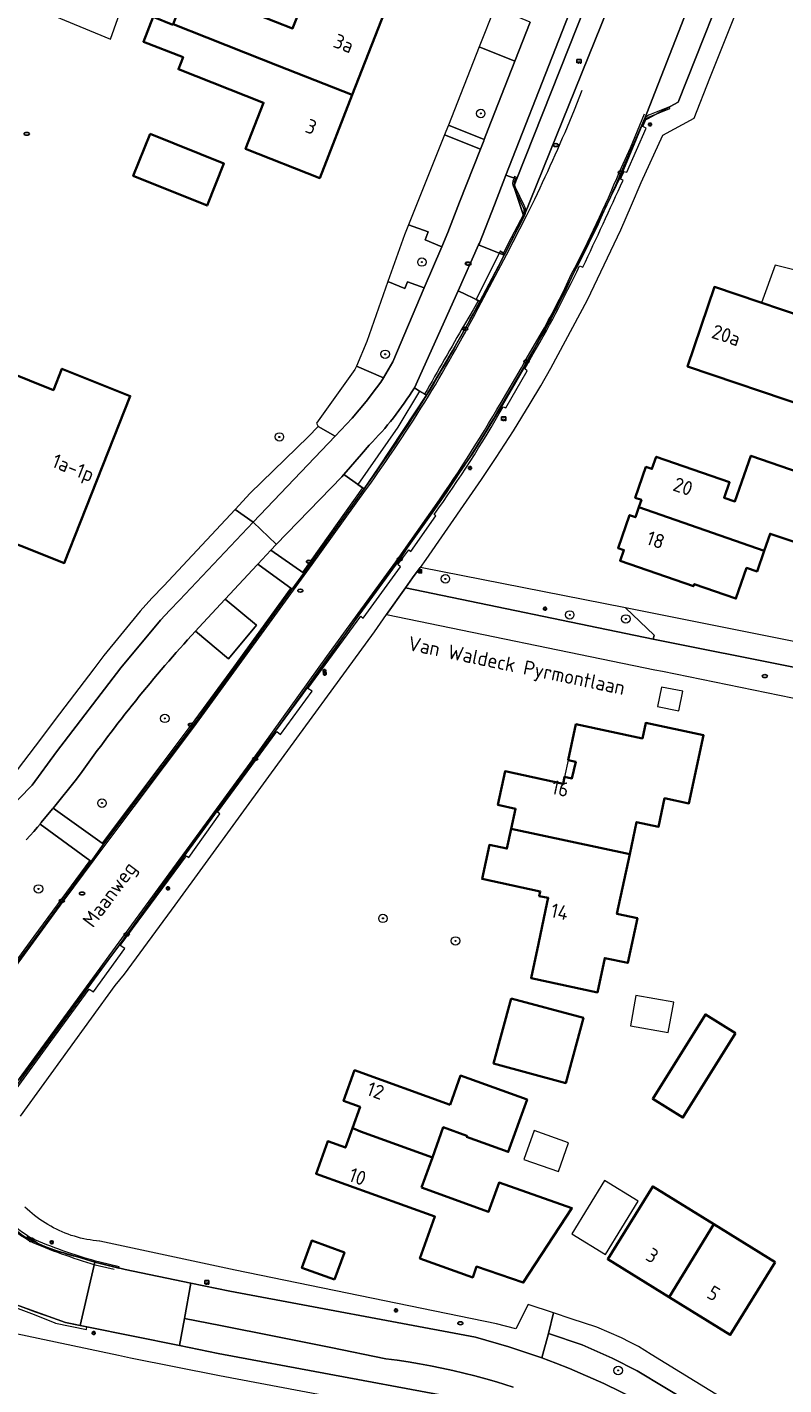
# Model space of a CAD drawing. Header units: metres. Extents: x 152610 to 160096, y 456114 to 462495.
# Tile 80 of 256: x 156093 to 156164, y 459211 to 459339. Entities that reach past the tile are written whole.
import ezdxf
from ezdxf.enums import TextEntityAlignment as Align

# ---------------------------------------------------------------- set-up
doc = ezdxf.new("R2010")
doc.units = ezdxf.units.M
doc.header["$LTSCALE"] = 0.5
doc.layers.get('0').update_dxf_attribs({"linetype": 'CONTINUOUS'})
for name, color, linetype, lineweight in [('B-PV-GR-BEPLANTING_CULTUUR_HEESTERS-GV', 251, 'CONTINUOUS', 18), ('B-PV-GR-BOOM-S', 251, 'CONTINUOUS', 25), ('B-PV-IE-MEUBILAIR-S', 251, 'CONTINUOUS', 25), ('B-PV-IE-MEUBILAIR_WEGMEUBILAIR-GV', 251, 'CONTINUOUS', 18), ('B-PV-OG-BEBOUWING-GV', 6, 'CONTINUOUS', 35), ('B-PV-OG-BEBOUWING-T18', 1, 'CONTINUOUS', 18), ('B-PV-OG-BEBOUWING_LUIFEL-GV', 251, 'CONTINUOUS', 18), ('B-PV-OG-BEBOUWING_OVERBOUWING-GV', 251, 'CONTINUOUS', 18), ('B-PV-OG-BEBOUWING_SCHUUR-GV', 251, 'CONTINUOUS', 18), ('B-PV-OG-TERREIN_BEGROEID-GV', 251, 'CONTINUOUS', 18), ('B-PV-OG-TOPOGRAFIE-T18', 1, 'CONTINUOUS', 18), ('B-PV-RI-HWA_GOOT_LIJNGOOT-G', 251, 'CONTINUOUS', 18), ('B-PV-VH-GESLOTENVERHARDING_ASFALT-GV', 251, 'CONTINUOUS', 18), ('B-PV-VH-OPENVERHARDING_BETONSTRAATSTEEN-GV', 251, 'CONTINUOUS', 18), ('B-PV-VH-OPENVERHARDING_STRAATBAKSTEEN-GV', 251, 'CONTINUOUS', 18), ('B-PV-VH-OPENVERHARDING_TEGEL-GV', 251, 'CONTINUOUS', 18)]:
    doc.layers.add(name, color=color, linetype=linetype, lineweight=lineweight)
doc.styles.add('NLCS-ISO', font='NLCS-ISO.ttf')
doc.styles.add('NLCS-ISO-M750-T18', font='NLCS-ISO.ttf', dxfattribs={"height": 1.35})

# ---------------------------------------------------------------- blocks, each defined once
blk = doc.blocks.new('SIE-MEUBILAIR_BORD_INFORMATIE-SO')
h = blk.add_hatch(color=256)
h.dxf.hatch_style = 1
h.paths.add_polyline_path([(0.13, 0.2), (-0.33, 0.2), (-0.33, 0.08), (-0.13, 0.08), (-0.13, -0.65), (0.13, -0.65)])
h = blk.add_hatch(color=256)
h.dxf.hatch_style = 1
edge = h.paths.add_edge_path()
edge.add_arc((0, 0.5), 0.149, 0, 360)
for points in [[(-0.75, -0.75), (0.75, -0.75), (0.75, 0.75), (-0.75, 0.75)], [(0.13, 0.2), (-0.33, 0.2), (-0.33, 0.08), (-0.13, 0.08), (-0.13, -0.65), (0.13, -0.65)]]:
    blk.add_lwpolyline(points, close=True)
blk.add_circle((0, 0.5), 0.149)
blk = doc.blocks.new('SIE-MEUBILAIR_BORD_VERKEER-SO')
blk.add_lwpolyline([(-0.5625, -0.5625), (0.5625, -0.5625), (0.5625, 0.5625), (-0.5625, 0.5625)], close=True)
at = {"style": 'NLCS-ISO'}
blk.add_text('vb', height=0.75, dxfattribs=at).set_placement((0, 0), align=Align.MIDDLE_CENTER)
blk = doc.blocks.new('SIE-MEUBILAIR_PAAL_LICHTMAST-SO')
for points in [[(-0.62, 0), (-1, 0)], [(-0.71, 0.71), (-0.44, 0.44)], [(0, 1), (0, 0.62)], [(0.44, 0.44), (0.71, 0.71)], [(1, 0), (0.62, 0)], [(-0.71, -0.71), (-0.44, -0.44)], [(0, -0.62), (0, -1)], [(0.44, -0.44), (0.71, -0.71)]]:
    blk.add_lwpolyline(points)
blk.add_circle((0, 0), 0.5)
blk = doc.blocks.new('SIE-MEUBILAIR_PAAL_VERKEERSBORD-SO')
blk.add_circle((0, 0), 0.75)
at = {"style": 'NLCS-ISO'}
blk.add_text('vb', height=0.75, dxfattribs=at).set_placement((0, 0.07), align=Align.MIDDLE_CENTER)
blk = doc.blocks.new('SIE-MEUBILAIR_PUT_RIOOLPUT-SO')
blk.add_ellipse((0, 0), major_axis=(1.25, 0), ratio=0.54)
blk = doc.blocks.new('SIE-MEUBILAIR_PUT_KOLK-SO')
blk.add_ellipse((0, 0), major_axis=(1.25, 0), ratio=0.54)
at = {"style": 'NLCS-ISO'}
blk.add_text('klk', height=0.75, dxfattribs=at).set_placement((0.03, 0), align=Align.MIDDLE_CENTER)
blk = doc.blocks.new('SIE-MEUBILAIR_SENSOR_CAMERA-SO')
for p, q in [((1, 0.5), (-1, 0.5)), ((-1, 0.5), (-1, -1.125)), ((1, -1.125), (1, 0.5))]:
    blk.add_line(p, q)
for centre, start, end in [((-0.75, -1.0625), 36.8698976, 143.1301024), ((-0.75, -1.1875), 36.8698976, 143.1301024), ((-0.75, -1.3125), 36.8698976, 143.1301024), ((-0.25, -0.6875), 216.8698976, 323.1301024), ((-0.25, -0.8125), 216.8698976, 323.1301024), ((-0.25, -0.9375), 216.8698976, 323.1301024), ((0.25, -1.0625), 36.8698976, 143.1301024), ((0.25, -1.1875), 36.8698976, 143.1301024), ((0.25, -1.3125), 36.8698976, 143.1301024), ((0.75, -0.6875), 216.8698976, 323.1301024), ((0.75, -0.8125), 216.8698976, 323.1301024), ((0.75, -0.9375), 216.8698976, 323.1301024)]:
    blk.add_arc(centre, 0.3125, start, end)
at = {"style": 'NLCS-ISO'}
blk.add_text('cam', height=0.75, dxfattribs=at).set_placement((0, 0), align=Align.MIDDLE_CENTER)
blk = doc.blocks.new('SGR-BOOM_GBKN-SO')
at = {"linetype": 'ByBlock', "lineweight": 18}
h = blk.add_hatch(color=0, dxfattribs=at)
h.dxf.hatch_style = 1
edge = h.paths.add_edge_path()
edge.add_arc((0, 0), 0.25, 0, 360)
at = {"color": 0, "linetype": 'ByBlock', "lineweight": 18}
for radius in [2, 0.25]:
    blk.add_circle((0, 0), radius, dxfattribs=at)
at = {"color": 0, "linetype": 'ByBlock', "lineweight": 18, "style": 'NLCS-ISO'}
blk.add_attdef('SOORT', (2.5, 0), '', height=1.5, dxfattribs=at)

msp = doc.modelspace()

# ---------------------------------------------------------------- linework, layer by layer
at = {"layer": 'B-PV-GR-BEPLANTING_CULTUUR_HEESTERS-GV', "flags": 128}
for points in [[(156136.614, 459329.407), (156139.116, 459335.788), (156135.76, 459337.13), (156132.864, 459329.765), (156136.227, 459328.421)], [(156132.234, 459318.35), (156132.797, 459319.674), (156133.916, 459322.527), (156135.877, 459327.53), (156132.511, 459328.876), (156129.114, 459320.415), (156130.951, 459319.737), (156130.675, 459318.988)], [(156139.23, 459324.724), (156138.272, 459325.065), (156137.184, 459322.287), (156135.776, 459318.69), (156135.707, 459318.512), (156138.095, 459317.559), (156139.955, 459321.202), (156139.007, 459324), (156139.267, 459324.657)], [(156130.594, 459314.488), (156129.02, 459315.036), (156128.786, 459314.439), (156127.181, 459315.07), (156125.201, 459309.461), (156124.221, 459307.141), (156126.756, 459306.041), (156127.646, 459307.546)], [(156135.87, 459313.2), (156133.77, 459314.202), (156129.677, 459305.094), (156130.166, 459304.781), (156130.796, 459304.404), (156133.244, 459308.565)], [(156152.104, 459281.48), (156152.185, 459281.84), (156149.504, 459284.425), (156130.252, 459288.206), (156130.198, 459288.217), (156129.504, 459287.251), (156128.838, 459286.315)], [(156154.238, 459207.772), (156154.615, 459207.541), (156155.792, 459209.605), (156150.593, 459212.75), (156148.256, 459213.919), (156145.412, 459215.19), (156142.262, 459216.257), (156141.646, 459213.952), (156142.95, 459213.465), (156144.244, 459212.954), (156147.454, 459211.556), (156150.594, 459210.007)]]:
    msp.add_lwpolyline(points, close=True, dxfattribs=at)
at = {"layer": 'B-PV-IE-MEUBILAIR_WEGMEUBILAIR-GV'}
for points in [[(156151.746, 459330.736, 0.1026864), (156151.411, 459330.518)], [(156151.411, 459330.518, 0.101387), (156151.189, 459330.186)], [(156151.329, 459330.155, -0.1132377), (156151.672, 459330.536)], [(156139.004, 459324.737, 0.2603443), (156139.028, 459323.846)], [(156139.171, 459323.925, -0.2855143), (156139.16, 459324.65)], [(156149.06, 459325.322, -0.0215439), (156144.565, 459315.732)], [(156145.484, 459316.42, 0.0049155), (156149.264, 459324.597)], [(156139.896, 459322.035, -0.1591635), (156139.909, 459321.388)], [(156140.054, 459321.313, 0.1709267), (156140.046, 459322.097)], [(156140.52, 459307.738, 0.0234385), (156145.183, 459316.563)], [(156144.565, 459315.732, -0.020787), (156141.821, 459310.345)], [(156130.849, 459304.391, 0.0144764), (156135.805, 459313.204)], [(156134.369, 459311.047, -0.0011368), (156130.634, 459304.51)], [(156124.965, 459295.586, 0.0172879), (156130.849, 459304.391)], [(156137.933, 459303.639, -0.021803), (156131.342, 459293.34)], [(156131.529, 459293.189, 0.0245949), (156138.022, 459303.321)], [(156090.528, 459237.151, 0.4294157), (156093.489, 459225.114)], [(156093.571, 459225.278, -0.4287741), (156090.679, 459237.047)], [(156093.941, 459224.879, 0.0391976), (156098.021, 459223.445)], [(156100.125, 459222.943, -0.0350882), (156094.023, 459225.043)]]:
    msp.add_lwpolyline(points, format="xyb", dxfattribs=at)
at = {"layer": 'B-PV-IE-MEUBILAIR_WEGMEUBILAIR-GV', "flags": 128}
for points in [[(156151.672, 459330.536), (156153.65, 459331.332), (156153.627, 459331.506), (156151.746, 459330.736)], [(156149.264, 459324.597), (156149.037, 459324.711), (156149.341, 459325.431), (156149.611, 459325.359), (156151.434, 459329.496), (156151.13, 459329.643), (156151.329, 459330.155)], [(156151.189, 459330.186), (156150.291, 459328.081), (156149.06, 459325.322)], [(156139.16, 459324.65), (156139.248, 459324.868), (156139.075, 459324.932), (156139.004, 459324.737)], [(156139.028, 459323.846), (156139.896, 459322.035)], [(156140.046, 459322.097), (156139.99, 459322.214), (156139.171, 459323.925)], [(156139.909, 459321.388), (156138.771, 459319.177), (156138.029, 459317.772), (156137.721, 459317.935), (156138.157, 459317.654)], [(156138.157, 459317.654), (156140.054, 459321.313)], [(156145.183, 459316.563), (156145.484, 459316.42)], [(156135.805, 459313.204), (156135.475, 459313.397), (156135.666, 459313.265), (156135.192, 459312.434), (156134.369, 459311.047)], [(156141.821, 459310.345), (156140.201, 459307.572), (156139.85, 459306.907), (156137.933, 459303.639)], [(156138.022, 459303.321), (156138.246, 459303.201), (156140.249, 459306.697), (156140.044, 459306.873), (156140.52, 459307.738)], [(156130.166, 459304.771), (156128.101, 459301.383), (156124.366, 459296.015), (156124.8, 459295.704), (156124.965, 459295.586)], [(156130.849, 459304.391), (156130.634, 459304.51), (156130.166, 459304.771)], [(156130.634, 459304.51), (156130.849, 459304.391)], [(156131.342, 459293.34), (156129.006, 459290.053), (156128.302, 459289.002), (156121.553, 459279.755), (156114.715, 459270.229), (156102.653, 459253.745), (156092.361, 459239.649), (156090.528, 459237.151)], [(156090.679, 459237.047), (156092.508, 459239.541), (156095.526, 459243.675), (156099.131, 459248.6), (156099.526, 459248.331), (156102.476, 459252.419), (156102.042, 459252.694), (156108.268, 459261.129), (156108.48, 459260.953), (156111.413, 459265.072), (156111.175, 459265.216), (156116.761, 459272.807), (156117.105, 459272.53), (156120.076, 459276.585), (156119.673, 459276.847), (156124.645, 459283.653), (156124.858, 459283.458), (156128.36, 459288.271), (156128.118, 459288.495), (156129.143, 459289.875), (156129.346, 459289.726), (156131.698, 459293.068), (156131.529, 459293.189)], [(156085.306, 459241.434), (156086.518, 459243.106), (156091.599, 459250.054), (156094.074, 459253.444), (156099.309, 459260.595), (156099.176, 459260.693), (156093.941, 459253.541), (156091.465, 459250.151), (156086.385, 459243.203), (156084.824, 459241.05), (156082.898, 459238.072), (156079.29, 459232.63)], [(156093.489, 459225.114), (156093.689, 459225.026), (156093.941, 459224.879)], [(156094.023, 459225.043), (156093.773, 459225.189), (156093.571, 459225.278)], [(156098.021, 459223.445), (156099.657, 459222.951), (156101.918, 459222.398), (156101.937, 459222.511), (156100.125, 459222.943)], [(156091.238, 459219.054), (156091.97, 459218.782), (156093.973, 459218.035), (156095.889, 459217.251), (156095.967, 459217.212), (156098.874, 459216.627), (156098.912, 459216.864), (156096.91, 459217.268), (156094.098, 459218.239), (156091.769, 459219.116), (156089.842, 459219.541), (156087.094, 459219.453), (156084.289, 459219.078), (156080.321, 459218.099), (156080.318, 459217.959), (156082.388, 459218.405), (156084.816, 459218.951)]]:
    msp.add_lwpolyline(points, dxfattribs=at)
for points in [[(156135.805, 459313.204), (156138.157, 459317.654), (156137.721, 459317.935), (156135.475, 459313.397)], [(156119.305, 459287.716), (156119.947, 459288.599), (156124.965, 459295.586), (156124.8, 459295.704), (156119.197, 459287.798)], [(156100.47, 459262.204), (156108.832, 459273.316), (156118.138, 459286.111), (156117.999, 459286.213), (156112.668, 459278.857), (156108.699, 459273.415), (156100.336, 459262.301)]]:
    msp.add_lwpolyline(points, close=True, dxfattribs=at)
at = {"layer": 'B-PV-OG-BEBOUWING-GV', "flags": 128}
for points in [[(156126.891, 459340.455), (156119.93, 459343.193), (156118.238, 459338.861), (156110.236, 459342.009), (156109.767, 459340.808), (156107.907, 459341.537), (156107.009, 459339.246), (156110.167, 459338.02), (156113.797, 459336.57), (156116.829, 459335.386), (156123.836, 459332.63)], [(156106.995, 459339.209), (156105.133, 459339.938), (156104.222, 459337.61), (156107.948, 459336.151), (156107.508, 459335.023), (156115.51, 459331.875), (156113.819, 459327.543), (156120.78, 459324.805), (156123.836, 459332.63), (156116.829, 459335.386), (156113.797, 459336.57), (156110.167, 459338.02), (156107.009, 459339.246)], [(156104.855, 459328.948), (156103.268, 459325.006), (156110.199, 459322.217), (156111.785, 459326.159)], [(156174.262, 459314.064), (156169.76, 459315.057), (156168.401, 459311.025), (156157.847, 459314.58), (156155.323, 459307.087), (156166.818, 459303.215), (156167.365, 459304.839), (156168.385, 459304.495), (156169.652, 459308.256), (156171.584, 459307.605), (156172.14, 459309.255), (156175.711, 459308.052), (156177.496, 459313.35), (156177.593, 459313.637), (156174.327, 459314.358)], [(156150.757, 459293.871), (156162.525, 459289.78), (156163.082, 459291.382), (156166.565, 459290.206), (156167.039, 459291.567), (156168.636, 459296.157), (156161.268, 459298.719), (156159.773, 459294.421), (156158.762, 459294.772), (156159.268, 459296.227), (156152.377, 459298.623), (156151.978, 459297.476), (156151.422, 459297.669), (156150.413, 459294.766), (156150.997, 459294.562)], [(156162.525, 459289.78), (156150.757, 459293.871), (156150.433, 459292.941), (156149.873, 459293.135), (156148.797, 459290.042), (156149.342, 459289.853), (156148.992, 459288.847), (156155.878, 459286.453), (156155.95, 459286.661), (156159.87, 459285.298), (156160.872, 459288.179), (156161.85, 459287.839)], [(156138.765, 459263.673), (156149.895, 459261.283), (156150.541, 459264.293), (156152.598, 459263.851), (156153.174, 459266.533), (156155.46, 459266.043), (156156.835, 459272.45), (156151.402, 459273.616), (156151.088, 459272.15), (156144.836, 459273.492), (156144.121, 459270.102), (156144.82, 459269.952), (156144.468, 459268.401), (156143.775, 459268.55), (156143.636, 459267.899), (156138.193, 459269.067), (156137.514, 459265.903), (156139.168, 459265.548)], [(156138.765, 459263.673), (156138.363, 459261.801), (156136.712, 459262.156), (156136.024, 459258.953), (156141.496, 459257.779), (156141.403, 459257.343), (156142.24, 459257.164), (156142.153, 459256.759), (156141.316, 459252.858), (156140.624, 459249.631), (156146.862, 459248.293), (156147.554, 459251.519), (156149.715, 459251.056), (156150.615, 459255.251), (156148.689, 459255.664), (156149.895, 459261.283)], [(156138.77, 459247.722), (156137.115, 459241.607), (156143.882, 459239.775), (156145.537, 459245.89)], [(156159.827, 459244.47), (156157.002, 459246.228), (156152.058, 459238.285), (156154.883, 459236.526)], [(156133.016, 459237.744), (156124.062, 459240.976), (156123.02, 459238.09), (156124.57, 459237.53), (156123.853, 459235.542), (156123.892, 459235.527), (156124.595, 459235.234), (156131.361, 459232.792), (156132.383, 459235.622), (156134.608, 459234.819), (156134.574, 459234.726), (156138.487, 459233.313), (156140.259, 459238.223), (156134.005, 459240.481)], [(156130.34, 459229.962), (156131.361, 459232.792), (156124.595, 459235.234), (156123.892, 459235.527), (156123.853, 459235.542), (156123.192, 459233.712), (156121.538, 459234.309), (156120.438, 459231.259), (156131.605, 459227.229), (156130.187, 459223.299), (156135.148, 459221.508), (156135.517, 459222.529), (156139.892, 459221.035), (156144.458, 459228.024), (156137.629, 459230.417), (156136.643, 459227.688)], [(156157.805, 459226.504), (156152.053, 459230.058), (156147.831, 459223.224), (156153.584, 459219.67)], [(156163.557, 459222.951), (156157.805, 459226.504), (156153.584, 459219.67), (156159.336, 459216.117)], [(156122.182, 459221.303), (156123.105, 459223.865), (156120.036, 459224.971), (156119.113, 459222.409)]]:
    msp.add_lwpolyline(points, close=True, dxfattribs=at)
msp.add_lwpolyline([(156090.219, 459291.223), (156093.576, 459289.895), (156096.784, 459288.627), (156098.314, 459292.495), (156102.989, 459304.315), (156096.574, 459306.883), (156095.775, 459304.887), (156091.272, 459306.689)], dxfattribs=at)
at = {"layer": 'B-PV-OG-BEBOUWING_LUIFEL-GV', "flags": 128}
msp.add_lwpolyline([(156144.468, 459268.401), (156144.82, 459269.952), (156144.121, 459270.102), (156143.775, 459268.55)], close=True, dxfattribs=at)
at = {"layer": 'B-PV-OG-BEBOUWING_OVERBOUWING-GV', "flags": 128}
for points in [[(156169.76, 459315.057), (156169.345, 459315.165), (156163.566, 459316.61), (156162.258, 459313.094), (156168.401, 459311.025)], [(156154.869, 459276.579), (156152.87, 459276.969), (156152.513, 459275.139), (156154.512, 459274.749)], [(156144.159, 459234.174), (156140.917, 459235.321), (156139.957, 459232.608), (156143.2, 459231.461)], [(156150.676, 459228.663), (156147.519, 459230.608), (156144.447, 459225.624), (156147.604, 459223.679)]]:
    msp.add_lwpolyline(points, close=True, dxfattribs=at)
at = {"layer": 'B-PV-OG-BEBOUWING_SCHUUR-GV', "flags": 128}
for points in [[(156102.177, 459340.778), (156094.146, 459344.156), (156093.025, 459341.206), (156101.118, 459337.848)], [(156154.022, 459247.384), (156150.456, 459248.012), (156149.952, 459245.145), (156153.518, 459244.518)]]:
    msp.add_lwpolyline(points, close=True, dxfattribs=at)
at = {"layer": 'B-PV-OG-TERREIN_BEGROEID-GV', "flags": 128}
msp.add_lwpolyline([(156124.943, 459295.602), (156123.05, 459296.958), (156122.862, 459296.741), (156116.696, 459290.381), (156116.198, 459289.848), (156119.28, 459287.695)], close=True, dxfattribs=at)
for points in [[(156095.751, 459265.6), (156100.336, 459262.301), (156100.47, 459262.204), (156108.832, 459273.316), (156118.138, 459286.111), (156118.188, 459286.189), (156114.968, 459288.522), (156114.963, 459288.526), (156114.913, 459288.473), (156111.896, 459285.23), (156114.837, 459282.805), (156112.227, 459279.64), (156109.1, 459282.22)], [(156098.323, 459268.821), (156097.817, 459268.173), (156095.901, 459265.781), (156095.751, 459265.6)], [(156091.599, 459250.054), (156094.074, 459253.444), (156099.309, 459260.595), (156099.176, 459260.693), (156094.515, 459264.109), (156094.279, 459263.824), (156093.931, 459263.419), (156093.577, 459263.019), (156093.218, 459262.624)]]:
    msp.add_lwpolyline(points, dxfattribs=at)
at = {"layer": 'B-PV-OG-TERREIN_BEGROEID-GV'}
msp.add_lwpolyline([(156109.1, 459282.22, 0.0321138), (156098.323, 459268.821)], format="xyb", dxfattribs=at)
at = {"layer": 'B-PV-RI-HWA_GOOT_LIJNGOOT-G', "flags": 128}
for points in [[(156144.703, 459331.211), (156145.416, 459333.045)], [(156148.931, 459325.378), (156149.96, 459327.643), (156151.276, 459330.849)], [(156135.956, 459313.125), (156138.308, 459317.575), (156140.207, 459321.238), (156140.984, 459322.833)], [(156137.812, 459303.71), (156139.727, 459306.975), (156140.078, 459307.64), (156141.699, 459310.415)], [(156084.263, 459238.56), (156084.825, 459239.868), (156085.788, 459241.91), (156086.608, 459243.041), (156096.691, 459256.831), (156100.606, 459262.102), (156108.969, 459273.215), (156120.085, 459288.499), (156125.089, 459295.466)], [(156090.412, 459237.23), (156092.247, 459239.732), (156102.54, 459253.828), (156114.601, 459270.312), (156121.44, 459279.837), (156128.187, 459289.083), (156128.891, 459290.133), (156131.228, 459293.421)], [(156093.878, 459224.753), (156093.625, 459224.9), (156093.425, 459224.989)], [(156101.491, 459222.251), (156100.093, 459222.562)]]:
    msp.add_lwpolyline(points, dxfattribs=at)
at = {"layer": 'B-PV-RI-HWA_GOOT_LIJNGOOT-G'}
for points in [[(156140.984, 459322.833, 0.0141674), (156144.703, 459331.211)], [(156144.439, 459315.793, 0.0215103), (156148.931, 459325.378)], [(156141.699, 459310.415, 0.0207457), (156144.439, 459315.793)], [(156130.994, 459304.302, 0.0144598), (156135.956, 459313.125)], [(156125.089, 459295.466, 0.0173026), (156130.994, 459304.302)], [(156131.228, 459293.421, 0.0217559), (156137.812, 459303.71)], [(156093.425, 459224.989, -0.4297862), (156090.412, 459237.23)], [(156100.093, 459222.562, -0.0278365), (156093.878, 459224.753)]]:
    msp.add_lwpolyline(points, format="xyb", dxfattribs=at)
at = {"layer": 'B-PV-VH-GESLOTENVERHARDING_ASFALT-GV', "flags": 128}
for points in [[(156092.551, 459240.155), (156101.975, 459252.764), (156111.318, 459265.649), (156119.101, 459276.21), (156128.785, 459289.81), (156135.171, 459298.942), (156137.949, 459303.491), (156139.899, 459306.855), (156143.376, 459313.256), (156149.144, 459325.199), (156151.23, 459330.168), (156169.847, 459377.87), (156173.559, 459387.237), (156173.923, 459388.182), (156176.943, 459396.017), (156180.26, 459404.1), (156180.468, 459404.606), (156180.365, 459404.638), (156176.994, 459405.703), (156174.178, 459406.592), (156172.72, 459402.858)], [(156172.72, 459402.858), (156171.086, 459398.676), (156170.927, 459398.269), (156169.135, 459393.679), (156167.732, 459390.086), (156166.175, 459386.099), (156165.976, 459385.606), (156139.955, 459321.202), (156138.095, 459317.559), (156135.87, 459313.2), (156133.244, 459308.565), (156130.796, 459304.404), (156126.374, 459297.665), (156124.943, 459295.602), (156119.28, 459287.695), (156118.188, 459286.189), (156118.138, 459286.111), (156108.832, 459273.316), (156100.47, 459262.204), (156099.309, 459260.595), (156094.074, 459253.444), (156091.599, 459250.054)], [(156129.677, 459305.094), (156133.77, 459314.202), (156135.707, 459318.512), (156135.776, 459318.69), (156137.184, 459322.287), (156138.272, 459325.065), (156161.583, 459384.617)], [(156140.55, 459339.445), (156139.116, 459335.788), (156136.614, 459329.407), (156136.227, 459328.421), (156136.182, 459328.307), (156135.877, 459327.53), (156133.916, 459322.527), (156132.797, 459319.674), (156132.234, 459318.35), (156130.594, 459314.488), (156127.646, 459307.546), (156126.756, 459306.041), (156126.514, 459305.632), (156126.123, 459305.079), (156125.144, 459303.806), (156123.823, 459302.239), (156122.223, 459300.54), (156114.519, 459292.456), (156116.676, 459290.4), (156116.696, 459290.381), (156122.862, 459296.741), (156123.05, 459296.958), (156124.704, 459298.861), (156125.429, 459299.695)], [(156116.696, 459290.381), (156116.676, 459290.4), (156114.519, 459292.456), (156107.613, 459285.156), (156106.712, 459284.209), (156105.821, 459283.253), (156102.1, 459278.796), (156096.047, 459270.89), (156093.787, 459267.747), (156087.449, 459261.308)], [(156109.1, 459282.22), (156109.422, 459282.57), (156111.896, 459285.23), (156114.913, 459288.473), (156114.963, 459288.526), (156116.198, 459289.848), (156116.696, 459290.381)], [(156093.218, 459262.624), (156093.577, 459263.019), (156093.931, 459263.419), (156094.279, 459263.824), (156094.515, 459264.109), (156094.538, 459264.136), (156094.621, 459264.235), (156094.631, 459264.247), (156095.69, 459265.526), (156095.751, 459265.6), (156095.901, 459265.781), (156097.817, 459268.173), (156098.323, 459268.821)], [(156091.769, 459219.116), (156096.91, 459217.268), (156098.277, 459216.992), (156099.657, 459222.951), (156098.021, 459223.445), (156096.947, 459223.769), (156096.754, 459223.813), (156096.468, 459223.886), (156096.185, 459223.966), (156095.904, 459224.054), (156095.625, 459224.149), (156095.349, 459224.252), (156095.076, 459224.363), (156094.806, 459224.48), (156094.539, 459224.605), (156094.276, 459224.738), (156094.016, 459224.877), (156093.761, 459225.023), (156093.509, 459225.177), (156093.262, 459225.337)], [(156150.594, 459210.007), (156147.454, 459211.556), (156144.244, 459212.954), (156142.95, 459213.465), (156141.646, 459213.952), (156138.548, 459214.997), (156135.406, 459215.903), (156112.352, 459220.231), (156108.662, 459220.989), (156108.067, 459217.655), (156111.468, 459216.987), (156116.646, 459215.96), (156121.823, 459214.924), (156126.997, 459213.878), (156128.051, 459213.737), (156129.102, 459213.579), (156130.151, 459213.403), (156131.196, 459213.21), (156132.238, 459213), (156133.277, 459212.772), (156134.312, 459212.527), (156135.342, 459212.265), (156136.368, 459211.986), (156137.389, 459211.69), (156138.176, 459211.453), (156138.959, 459211.202)], [(156138.959, 459211.202), (156138.176, 459211.453), (156137.389, 459211.69), (156136.368, 459211.986), (156135.342, 459212.265), (156134.312, 459212.527), (156133.277, 459212.772), (156132.238, 459213), (156131.196, 459213.21), (156130.151, 459213.403), (156129.102, 459213.579), (156128.051, 459213.737), (156126.997, 459213.878), (156121.823, 459214.924), (156116.646, 459215.96), (156111.468, 459216.987), (156108.067, 459217.655), (156107.612, 459215.106), (156111.232, 459214.374), (156132.107, 459210.484)]]:
    msp.add_lwpolyline(points, dxfattribs=at)
at = {"layer": 'B-PV-VH-GESLOTENVERHARDING_ASFALT-GV'}
for points in [[(156125.429, 459299.695, 0.0540167), (156129.677, 459305.094)], [(156098.323, 459268.821, -0.0321138), (156109.1, 459282.22)]]:
    msp.add_lwpolyline(points, format="xyb", dxfattribs=at)
at = {"layer": 'B-PV-VH-GESLOTENVERHARDING_ASFALT-GV', "flags": 128}
msp.add_lwpolyline([(156107.612, 459215.106), (156108.067, 459217.655), (156108.662, 459220.989), (156102.524, 459222.25), (156099.657, 459222.951), (156098.277, 459216.992), (156098.912, 459216.864)], close=True, dxfattribs=at)
at = {"layer": 'B-PV-VH-OPENVERHARDING_BETONSTRAATSTEEN-GV', "flags": 128}
for points in [[(156138.095, 459317.559), (156135.707, 459318.512), (156133.77, 459314.202), (156135.87, 459313.2)], [(156210.399, 459263.446), (156212.273, 459262.374), (156218.735, 459258.677), (156238.029, 459256.79), (156240.068, 459256.591), (156240.364, 459259.671), (156238.387, 459259.873), (156237.476, 459259.966), (156221.709, 459261.573), (156219.819, 459261.766), (156208.987, 459268.005), (156203.78, 459271.004), (156199.639, 459271.857), (156178.921, 459276.127), (156152.104, 459281.48), (156128.838, 459286.315), (156127.037, 459283.782), (156152.263, 459278.612), (156152.972, 459278.467), (156176.175, 459273.715), (156187.124, 459271.259), (156196.221, 459269.219), (156202.434, 459267.825), (156202.948, 459267.71)], [(156152.626, 459283.812), (156149.504, 459284.425), (156152.185, 459281.84), (156152.104, 459281.48), (156178.921, 459276.127), (156179.25, 459278.468)]]:
    msp.add_lwpolyline(points, close=True, dxfattribs=at)
at = {"layer": 'B-PV-VH-OPENVERHARDING_STRAATBAKSTEEN-GV', "flags": 128}
for points in [[(156139.955, 459321.202), (156165.976, 459385.606), (156162.827, 459384.107), (156139.267, 459324.657), (156139.007, 459324)], [(156171.44, 459374.799), (156169.847, 459377.87), (156151.23, 459330.168), (156154.439, 459331.924)]]:
    msp.add_lwpolyline(points, close=True, dxfattribs=at)
for points in [[(156124.943, 459295.602), (156126.374, 459297.665), (156130.796, 459304.404), (156130.166, 459304.781), (156129.677, 459305.094)], [(156125.429, 459299.695), (156124.704, 459298.861), (156123.05, 459296.958), (156124.943, 459295.602)]]:
    msp.add_lwpolyline(points, dxfattribs=at)
at = {"layer": 'B-PV-VH-OPENVERHARDING_STRAATBAKSTEEN-GV'}
msp.add_lwpolyline([(156129.677, 459305.094, -0.0540167), (156125.429, 459299.695)], format="xyb", dxfattribs=at)
at = {"layer": 'B-PV-VH-OPENVERHARDING_TEGEL-GV', "flags": 128}
for points in [[(156162.827, 459384.107), (156161.583, 459384.617), (156138.272, 459325.065), (156139.23, 459324.724), (156139.267, 459324.657)], [(156140.55, 459339.445), (156137.216, 459340.831), (156135.76, 459337.13), (156139.116, 459335.788)], [(156132.511, 459328.876), (156135.877, 459327.53), (156136.182, 459328.307), (156136.227, 459328.421), (156132.864, 459329.765), (156132.63, 459329.171)], [(156130.594, 459314.488), (156132.234, 459318.35), (156130.675, 459318.988), (156130.951, 459319.737), (156129.114, 459320.415), (156128.729, 459319.456), (156127.181, 459315.07), (156128.786, 459314.439), (156129.02, 459315.036)], [(156126.756, 459306.041), (156124.221, 459307.141), (156124.089, 459306.829), (156120.47, 459301.775), (156120.627, 459301.461), (156122.223, 459300.54), (156123.823, 459302.239), (156125.144, 459303.806), (156126.123, 459305.079), (156126.514, 459305.632)], [(156114.519, 459292.456), (156122.223, 459300.54), (156120.627, 459301.461), (156119.685, 459300.49), (156114.262, 459295.181), (156112.85, 459293.67)], [(156116.198, 459289.848), (156114.963, 459288.526), (156114.968, 459288.522), (156118.188, 459286.189), (156119.28, 459287.695)], [(156109.1, 459282.22), (156112.227, 459279.64), (156114.837, 459282.805), (156111.896, 459285.23), (156109.422, 459282.57)], [(156099.176, 459260.693), (156099.309, 459260.595), (156100.47, 459262.204), (156100.336, 459262.301), (156095.751, 459265.6), (156095.69, 459265.526), (156094.631, 459264.247), (156094.621, 459264.235), (156094.538, 459264.136), (156094.515, 459264.109)]]:
    msp.add_lwpolyline(points, close=True, dxfattribs=at)
for points in [[(156171.44, 459374.799), (156154.439, 459331.924), (156151.23, 459330.168), (156149.144, 459325.199), (156143.376, 459313.256), (156139.899, 459306.855), (156137.949, 459303.491), (156135.171, 459298.942), (156128.785, 459289.81), (156119.101, 459276.21), (156111.318, 459265.649), (156101.975, 459252.764), (156092.551, 459240.155)], [(156092.666, 459236.669), (156101.576, 459248.942), (156102.449, 459250), (156107.191, 459256.498), (156115.995, 459268.566), (156125.92, 459282.169), (156127.037, 459283.782), (156128.838, 459286.315), (156129.504, 459287.251), (156130.198, 459288.217), (156130.252, 459288.206), (156130.779, 459288.967), (156134.563, 459294.433), (156135.972, 459296.472), (156137.35, 459298.532), (156138.98, 459301.068), (156140.559, 459303.635), (156141.536, 459305.288), (156142.494, 459306.952), (156145.93, 459313.367), (156149.053, 459319.939), (156149.563, 459321.096), (156150.065, 459322.256), (156150.976, 459324.396), (156153.012, 459328.833), (156155.939, 459330.434), (156157.431, 459334.187), (156162.14, 459346.031)], [(156087.449, 459261.308), (156093.787, 459267.747), (156096.047, 459270.89), (156102.1, 459278.796), (156105.821, 459283.253), (156106.712, 459284.209), (156107.613, 459285.156), (156114.519, 459292.456), (156112.85, 459293.67), (156106.152, 459286.504), (156105.025, 459285.322), (156103.916, 459284.123), (156100.509, 459279.956), (156099.558, 459278.705), (156096.331, 459274.461), (156094.054, 459271.413), (156092.365, 459269.205)], [(156093.262, 459225.337), (156093.509, 459225.177), (156093.761, 459225.023), (156094.016, 459224.877), (156094.276, 459224.738), (156094.539, 459224.605), (156094.806, 459224.48), (156095.076, 459224.363), (156095.349, 459224.252), (156095.625, 459224.149), (156095.904, 459224.054), (156096.185, 459223.966), (156096.468, 459223.886), (156096.754, 459223.813), (156096.947, 459223.769), (156098.021, 459223.445), (156099.657, 459222.951), (156102.524, 459222.25), (156108.662, 459220.989), (156112.352, 459220.231), (156135.406, 459215.903), (156138.548, 459214.997), (156141.646, 459213.952), (156142.262, 459216.257), (156142.742, 459218.173), (156140.355, 459218.961), (156139.205, 459216.698), (156137.383, 459217.155), (156112.855, 459222.197), (156100.126, 459224.916), (156100.109, 459224.917), (156099.808, 459224.947), (156099.508, 459224.985), (156099.209, 459225.03), (156098.912, 459225.084), (156098.616, 459225.145), (156098.321, 459225.214), (156098.029, 459225.291), (156097.738, 459225.376), (156097.451, 459225.468), (156097.165, 459225.568), (156096.883, 459225.675), (156096.603, 459225.79), (156096.326, 459225.912), (156096.053, 459226.041), (156095.783, 459226.178), (156095.517, 459226.322), (156095.255, 459226.472), (156094.997, 459226.63), (156094.743, 459226.794), (156094.494, 459226.965), (156094.249, 459227.143), (156094.009, 459227.327), (156093.774, 459227.517), (156093.544, 459227.713), (156093.319, 459227.916), (156093.1, 459228.124)], [(156132.107, 459210.484), (156111.232, 459214.374), (156107.612, 459215.106), (156098.912, 459216.864), (156098.277, 459216.992), (156096.91, 459217.268), (156091.769, 459219.116)], [(156158.802, 459210.056), (156151.913, 459214.274), (156151.313, 459214.649), (156150.704, 459215.009), (156149.918, 459215.441), (156149.119, 459215.849), (156146.798, 459216.848), (156144.395, 459217.628), (156142.742, 459218.173), (156142.262, 459216.257), (156145.412, 459215.19), (156148.256, 459213.919), (156150.593, 459212.75), (156155.792, 459209.605)], [(156091.685, 459216.376), (156101.877, 459214.203), (156103.006, 459213.974), (156111.382, 459212.298), (156134.291, 459207.977)]]:
    msp.add_lwpolyline(points, dxfattribs=at)

# ---------------------------------------------------------------- block references
at = {"layer": 'B-PV-GR-BOOM-S', "xscale": 0.2, "yscale": 0.2, "zscale": 0.2}
for p in [(156135.9, 459330.873), (156130.38, 459316.909), (156126.929, 459308.241), (156116.989, 459300.476), (156132.58, 459287.144), (156144.258, 459283.754), (156149.532, 459283.377), (156106.23, 459274.036), (156100.333, 459266.078), (156094.372, 459258.01), (156126.72, 459255.249), (156133.532, 459253.126), (156148.802, 459212.773)]:
    msp.add_blockref('SGR-BOOM_GBKN-SO', p, dxfattribs=at)
at = {"layer": 'B-PV-IE-MEUBILAIR-S', "xscale": 0.2, "yscale": 0.2, "zscale": 0.2}
for name, p in [('SIE-MEUBILAIR_SENSOR_CAMERA-SO', (156145.12, 459335.85)), ('SIE-MEUBILAIR_PAAL_LICHTMAST-SO', (156151.8, 459329.835)), ('SIE-MEUBILAIR_PUT_RIOOLPUT-SO', (156093.265, 459328.959)), ('SIE-MEUBILAIR_PUT_KOLK-SO', (156142.941, 459327.906)), ('SIE-MEUBILAIR_PUT_KOLK-SO', (156149.06, 459325.322)), ('SIE-MEUBILAIR_PUT_RIOOLPUT-SO', (156134.691, 459316.762)), ('SIE-MEUBILAIR_PUT_RIOOLPUT-SO', (156134.741, 459316.739)), ('SIE-MEUBILAIR_PUT_KOLK-SO', (156134.437, 459310.633)), ('SIE-MEUBILAIR_PUT_KOLK-SO', (156140.201, 459307.572)), ('SIE-MEUBILAIR_SENSOR_CAMERA-SO', (156138.065, 459302.254)), ('SIE-MEUBILAIR_PAAL_LICHTMAST-SO', (156134.899, 459297.551)), ('SIE-MEUBILAIR_PUT_KOLK-SO', (156119.78, 459288.76)), ('SIE-MEUBILAIR_PUT_KOLK-SO', (156128.302, 459289.002)), ('SIE-MEUBILAIR_BORD_INFORMATIE-SO', (156130.196, 459287.855)), ('SIE-MEUBILAIR_PAAL_VERKEERSBORD-SO', (156130.196, 459287.855)), ('SIE-MEUBILAIR_BORD_VERKEER-SO', (156130.196, 459287.855)), ('SIE-MEUBILAIR_PUT_RIOOLPUT-SO', (156118.961, 459286.036)), ('SIE-MEUBILAIR_PAAL_LICHTMAST-SO', (156141.94, 459284.339)), ('SIE-MEUBILAIR_PAAL_LICHTMAST-SO', (156121.227, 459278.489)), ('SIE-MEUBILAIR_PAAL_LICHTMAST-SO', (156121.259, 459278.241)), ('SIE-MEUBILAIR_PUT_RIOOLPUT-SO', (156162.585, 459278.009)), ('SIE-MEUBILAIR_PUT_KOLK-SO', (156108.675, 459273.444)), ('SIE-MEUBILAIR_PUT_KOLK-SO', (156114.715, 459270.229)), ('SIE-MEUBILAIR_PAAL_LICHTMAST-SO', (156106.522, 459258.061)), ('SIE-MEUBILAIR_BORD_VERKEER-SO', (156106.522, 459258.061)), ('SIE-MEUBILAIR_PUT_KOLK-SO', (156096.562, 459256.899)), ('SIE-MEUBILAIR_PUT_RIOOLPUT-SO', (156098.464, 459257.582)), ('SIE-MEUBILAIR_PUT_KOLK-SO', (156102.653, 459253.745)), ('SIE-MEUBILAIR_PUT_KOLK-SO', (156093.689, 459225.026)), ('SIE-MEUBILAIR_PAAL_VERKEERSBORD-SO', (156095.607, 459224.811)), ('SIE-MEUBILAIR_BORD_VERKEER-SO', (156095.607, 459224.811)), ('SIE-MEUBILAIR_SENSOR_CAMERA-SO', (156110.181, 459221.121)), ('SIE-MEUBILAIR_PAAL_LICHTMAST-SO', (156127.94, 459218.414)), ('SIE-MEUBILAIR_PUT_RIOOLPUT-SO', (156133.996, 459217.21)), ('SIE-MEUBILAIR_PAAL_LICHTMAST-SO', (156099.552, 459216.291))]:
    msp.add_blockref(name, p, dxfattribs=at)

# ---------------------------------------------------------------- texts
at = {"layer": 'B-PV-OG-BEBOUWING-T18', "style": 'NLCS-ISO-M750-T18'}
for s, rotation, p in [('3a', 338.7, (156123.035, 459337.452)), ('3', 338.7, (156119.979, 459329.627)), ('20a', 341.4, (156158.954, 459310.035)), ('1a-1p', 338.4, (156097.562, 459297.391)), ('20', 340.8, (156154.9, 459295.824)), ('18', 340.8, (156152.338, 459290.808)), ('16', 347.9, (156143.374, 459267.45)), ('14', 347.9, (156143.319, 459255.874)), ('12', 340.2, (156126.028, 459239.06)), ('10', 340.2, (156124.343, 459230.986)), ('3', 328.3, (156152.021, 459223.574)), ('5', 328.3, (156157.774, 459220.02))]:
    msp.add_text(s, height=1.35, rotation=rotation, dxfattribs=at).set_placement(p, align=Align.MIDDLE)
at = {"layer": 'B-PV-OG-TOPOGRAFIE-T18', "style": 'NLCS-ISO-M750-T18'}
for s, rotation, p in [('Van Waldeck Pyrmontlaan', 348.2, (156139.23, 459278.802)), ('Maanweg', 53.3, (156101.205, 459257.385))]:
    msp.add_text(s, height=1.35, rotation=rotation, dxfattribs=at).set_placement(p, align=Align.MIDDLE)

doc.saveas('drawing.dxf')
